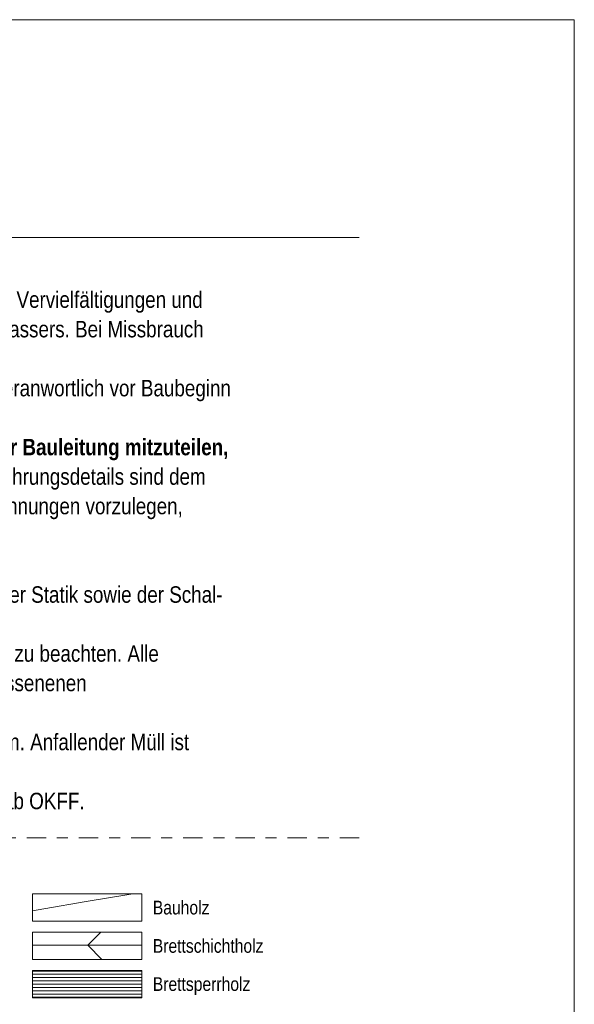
# Model space of a CAD drawing. Header units: metres. Extents: x 0 to 334, y 0 to 60.
# Tile 16 of 72: x 23 to 28, y 11 to 20. Entities that reach past the tile are written whole.
import ezdxf

# ---------------------------------------------------------------- set-up
doc = ezdxf.new("R2010")
doc.units = ezdxf.units.M
doc.header["$MEASUREMENT"] = 0
doc.linetypes.add('Strichpunktlinie', pattern=[0.335139, 0.176389, -0.088194, 0, -0.070556])
for name, color, linetype in [('00 Linien_Kreise_Splines', 7, 'Continuous'), ('Neubau_00 Schraffuren', 7, 'Continuous'), ('Neubau_90 Allgemein Beschriftung', 7, 'Continuous')]:
    doc.layers.add(name, color=color, linetype=linetype)
doc.styles.add('ERSTELLTER_STIL_1', font='ARIALN.TTF')

# ---------------------------------------------------------------- blocks, each defined once
blk = doc.blocks.new('*X2')
at = {"layer": 'Neubau_00 Schraffuren', "color": 8, "linetype": 'Continuous', "lineweight": 18}
for p, q in [((23.9961, 11.7989), (23.6082, 11.7333)), ((24.0344, 11.8054), (23.9961, 11.7989)), ((23.6082, 11.7333), (23.2202, 11.6677)), ((23.2202, 11.6677), (23.1162, 11.6502))]:
    blk.add_line(p, q, dxfattribs=at)

msp = doc.modelspace()

# ---------------------------------------------------------------- hatches: boundary and pattern name
at = {"layer": 'Neubau_00 Schraffuren', "linetype": 'Continuous', "lineweight": 18}
h = msp.add_hatch(dxfattribs=at)
h.set_pattern_fill('Holzwerkstoff_Sperrholz__B1', color=8, style=0, pattern_type=2)
h.set_pattern_definition([(0, (23.6162, 11.3304), (0, 3.25), []), (45, (23.616, 11.33), (-6.5, 6.5), [4.596, -4.596]), (45, (26.866, 11.33), (-6.5, 6.5), [4.596, -4.596]), (45, (30.116, 11.33), (-6.5, 6.5), [4.596, -4.596]), (45, (33.366, 11.33), (-6.5, 6.5), [4.596, -4.596]), (315, (23.616, 11.33), (6.5, 6.5), [4.596, -4.596]), (315, (26.866, 11.33), (6.5, 6.5), [4.596, -4.596]), (315, (30.116, 11.33), (6.5, 6.5), [4.596, -4.596]), (315, (33.366, 11.33), (6.5, 6.5), [4.596, -4.596])])
h.paths.add_polyline_path([(23.1162, 11.4554), (24.1162, 11.4554), (24.1162, 11.2054), (23.1162, 11.2054)])
h = msp.add_hatch(dxfattribs=at)
h.set_pattern_fill('Holzwerkstoff_Sperrholz__D1', color=8, style=0, pattern_type=2)
h.set_pattern_definition([(0, (0, 0), (0, 0.03), [])])
h.paths.add_polyline_path([(23.1162, 11.1054), (24.1162, 11.1054), (24.1162, 10.8554), (23.1162, 10.8554)])

# ---------------------------------------------------------------- linework, layer by layer
at = {"layer": '00 Linien_Kreise_Splines', "color": 30, "linetype": 'Continuous', "lineweight": 18, "true_color": 0xff7300}
for p, q in [((15.2979, 19.7875), (28.0657, 19.7875)), ((28.0657, 19.7875), (28.0657, 0))]:
    msp.add_line(p, q, dxfattribs=at)
at = {"layer": '00 Linien_Kreise_Splines', "color": 7, "linetype": 'Continuous', "lineweight": 13}
msp.add_line((26.0996, 17.7995), (16.8496, 17.7995), dxfattribs=at)
at = {"layer": '00 Linien_Kreise_Splines', "color": 7, "linetype": 'Strichpunktlinie', "lineweight": 13}
msp.add_line((26.0996, 12.316), (16.8496, 12.316), dxfattribs=at)
at = {"layer": 'Neubau_00 Schraffuren', "color": 7, "linetype": 'Continuous', "lineweight": 18, "flags": 128}
for points in [[(23.1162, 11.8054), (24.1162, 11.8054), (24.1162, 11.5554), (23.1162, 11.5554)], [(23.1162, 11.4554), (24.1162, 11.4554), (24.1162, 11.2054), (23.1162, 11.2054)], [(23.1162, 11.1054), (24.1162, 11.1054), (24.1162, 10.8554), (23.1162, 10.8554)]]:
    msp.add_lwpolyline(points, close=True, dxfattribs=at)

# ---------------------------------------------------------------- block references
at = {"layer": 'Neubau_00 Schraffuren', "color": 8, "linetype": 'Continuous', "lineweight": 18}
msp.add_blockref('*X2', (0, 0), dxfattribs=at)

# ---------------------------------------------------------------- texts
at = {"layer": 'Neubau_90 Allgemein Beschriftung', "color": 7, "linetype": 'Continuous', "lineweight": 13, "insert": (16.8496, 17.3061), "char_height": 0.15, "attachment_point": 1, "line_spacing_factor": 1.076998, "style": 'ERSTELLTER_STIL_1'}
msp.add_mtext('\\A1;{\\pql;\\fArial Narrow|b0|i0|c0|p0;\\W1.000000;- Der Entwurf ist geistiges Eigentum des Planers und urheberechtlich geschützt. Vervielfältigungen und  \\P\\pql;\\fArial Narrow|b0|i0|c0|p0;\\W1.000000;  Weitergabe an Dritte erfolgt nur mit ausdrücklicher Genehmigung des Planverfassers. Bei Missbrauch  \\P\\pql;\\fArial Narrow|b0|i0|c0|p0;\\W1.000000;  bleiben rechtliche Schritte vorbehalten!\\P\\pqj;\\fArial Narrow|b0|i0|c0|p0;\\W1.000000;- Alle Maße der Architekten- und Ingenieurpläne sind vom Unternehmer eigenveranwortlich vor Baubeginn \\fArial Narrow|b0|i0|c0|p0;\\W1.000000;  \\P\\pqj;\\fArial Narrow|b0|i0|c0|p0;\\W1.000000;  \\fArial Narrow|b0|i0|c0|p0;\\W1.000000;vor Ort zu prüfen! \\P\\pql;\\fArial Narrow|b1|i0|c0|p0;\\W1.000000;- Unstimmigkeiten oder Abweichungen sind sofort und \\fArial Narrow|b1|i0|c0|p0;\\L\\W1.000000;\\Lvor\\fArial Narrow|b1|i0|c0|p0;\\l\\W1.000000;\\l Ausführung der Bauleitung mitzuteilen, \\fArial Narrow|b1|i0|c0|p0;\\W1.000000;  \\P\\pql;\\fArial Narrow|b1|i0|c0|p0;\\W1.000000;  \\fArial Narrow|b1|i0|c0|p0;\\W1.000000;andernfalls\\fArial Narrow|b1|i0|c0|p0;\\W1.000000; \\fArial Narrow|b1|i0|c0|p0;\\W1.000000;trägt der AN die alleinige Verantwortung.\\fArial Narrow|b0|i0|c0|p0;\\W1.000000;  Alle Maße und Ausführungsdetails sind dem \\fArial Narrow|b0|i0|c0|p0;\\W1.000000; \\P\\pql;\\fArial Narrow|b0|i0|c0|p0;\\W1.000000;  \\fArial Narrow|b0|i0|c0|p0;\\W1.000000;Bestand anzupassen. Für Maßanfertigungen sind vom Unternehmer Werkzeichnungen vorzulegen, \\P\\pql;\\fArial Narrow|b0|i0|c0|p0;\\W1.000000;  \\fArial Narrow|b0|i0|c0|p0;\\W1.000000;diese sind nur gültig mit Freigabe der Architekten.\\P\\pql;\\fArial Narrow|b0|i0|c0|p0;\\W1.000000;- Nach Erhalt neuer Pläne verlieren alte Pläne ihre Gültigkeit !   \\P\\pql;\\fArial Narrow|b0|i0|c0|p0;\\W1.000000;- Der Plan ist nur gültig in Verbindung mit den Plänen der Fachingenieure und der Statik sowie der Schal- \\fArial Narrow|b0|i0|c0|p0;\\W1.000000; \\P\\pql;\\fArial Narrow|b0|i0|c0|p0;\\W1.000000;  \\fArial Narrow|b0|i0|c0|p0;\\W1.000000;und\\fArial Narrow|b0|i0|c0|p0;\\W1.000000; \\fArial Narrow|b0|i0|c0|p0;\\W1.000000;Bewehrungsplänen des Statikers.\\P\\pql;\\fArial Narrow|b0|i0|c0|p0;\\W1.000000;- Bei allen eingebauten Materialien sind die einschlägigen Herstellervorschriften zu beachten. Alle \\P\\pql;\\fArial Narrow|b0|i0|c0|p0;\\W1.000000;  \\fArial Narrow|b0|i0|c0|p0;\\W1.000000;Durchdringungen durch\\fArial Narrow|b0|i0|c0|p0;\\W1.000000; \\fArial Narrow|b0|i0|c0|p0;\\W1.000000;F90- und F30 Bauteile sind mit bauaufsichtlich zugelassenenen \\P\\pql;\\fArial Narrow|b0|i0|c0|p0;\\W1.000000;  \\fArial Narrow|b0|i0|c0|p0;\\W1.000000;Brandabschottungen zu schließen!\\P\\pql;\\fArial Narrow|b0|i0|c0|p0;\\W1.000000;- Zur Unfallverhütung ist die Baustelle stets in einem sauberen Zustand zu halten. Anfallender Müll ist \\P\\pql;\\fArial Narrow|b0|i0|c0|p0;\\W1.000000;  \\fArial Narrow|b0|i0|c0|p0;\\W1.000000;vom Unternehmer\\fArial Narrow|b0|i0|c0|p0;\\W1.000000; \\fArial Narrow|b0|i0|c0|p0;\\W1.000000;sofort zu entsorgen.\\P\\pqj;\\fArial Narrow|b0|i0|c0|p0;\\W1.000000;- Alle Höhenangaben beziehen sich auf OK FFB / Angaben der Innentürhöhen ab OKFF.}', dxfattribs=at)
at = {"layer": 'Neubau_90 Allgemein Beschriftung', "color": 7, "linetype": 'Continuous', "lineweight": 13, "char_height": 0.125, "attachment_point": 4, "style": 'ERSTELLTER_STIL_1'}
for s, insert in [('\\A1;{\\pql;\\fArial Narrow|b0|i0|c0|p0;\\W1.000000;Bauholz}', (24.2162, 11.6784)), ('\\A1;{\\pql;\\fArial Narrow|b0|i0|c0|p0;\\W1.000000;Brettschichtholz}', (24.2162, 11.3284)), ('\\A1;{\\pql;\\fArial Narrow|b0|i0|c0|p0;\\W1.000000;Brettsperrholz}', (24.2162, 10.9619))]:
    msp.add_mtext(s, dxfattribs=dict(at, insert=insert))

doc.saveas('drawing.dxf')
